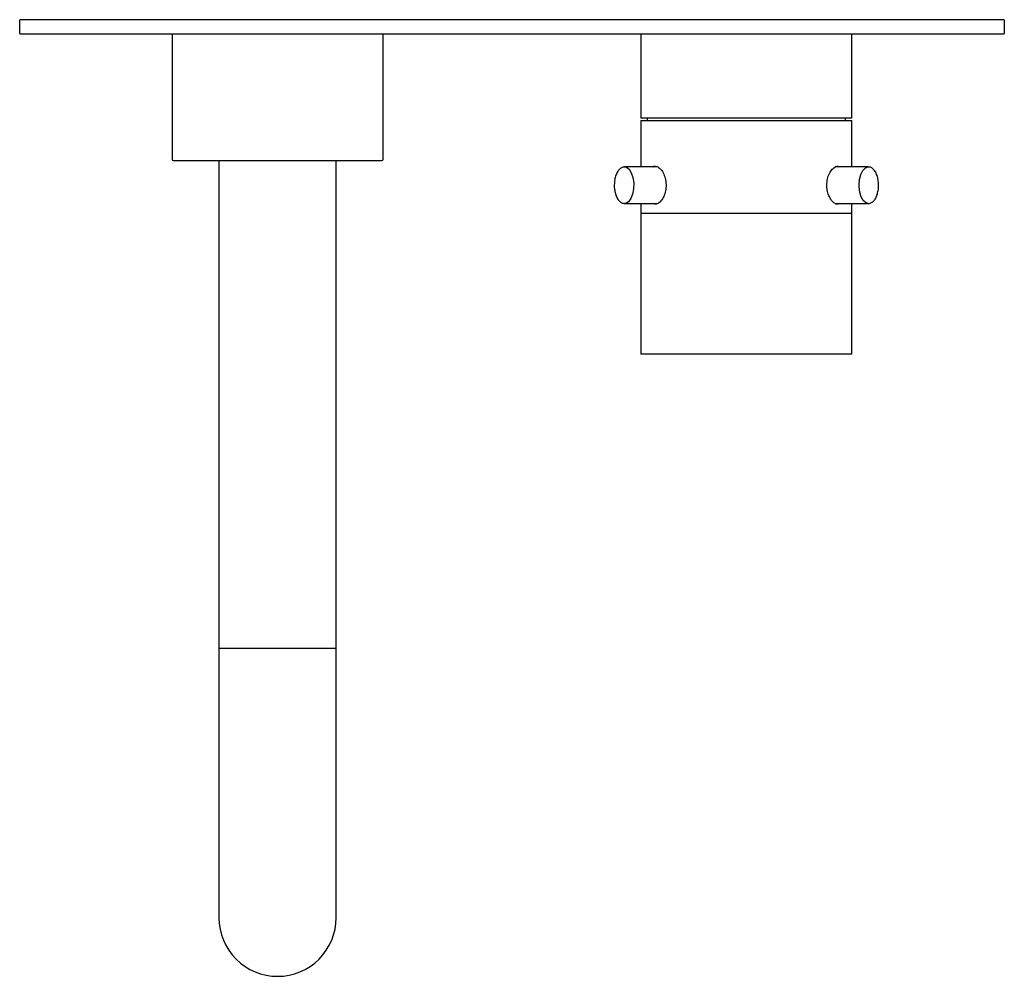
# Model space of a CAD drawing. Header units: millimetres. Extents: x 4273.195 to 4273.405, y 1812.533 to 1812.737.
import ezdxf

# ---------------------------------------------------------------- set-up
doc = ezdxf.new("R2010")
doc.units = ezdxf.units.MM
doc.layers.add('SANINDUSA', color=3, linetype='Continuous')

msp = doc.modelspace()

# ---------------------------------------------------------------- linework, layer by layer
at = {"layer": 'SANINDUSA'}
for p, q in [((4273.404899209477, 1812.736570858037), (4273.194899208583, 1812.736570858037)), ((4273.194899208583, 1812.733570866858), (4273.194899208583, 1812.736570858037)), ((4273.404899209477, 1812.736570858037), (4273.404899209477, 1812.733570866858)), ((4273.194899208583, 1812.733570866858), (4273.404899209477, 1812.733570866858)), ((4273.227399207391, 1812.733570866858), (4273.227399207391, 1812.706820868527)), ((4273.272399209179, 1812.706820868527), (4273.272399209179, 1812.733570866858)), ((4273.327399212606, 1812.733570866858), (4273.327399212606, 1812.715570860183)), ((4273.372399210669, 1812.715570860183), (4273.372399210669, 1812.733570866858)), ((4273.349899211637, 1812.715570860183), (4273.327399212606, 1812.715570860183)), ((4273.327399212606, 1812.71507086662), (4273.327399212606, 1812.705170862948)), ((4273.327399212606, 1812.71507086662), (4273.349899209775, 1812.71507086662)), ((4273.328749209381, 1812.715570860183), (4273.328749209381, 1812.71507086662)), ((4273.349899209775, 1812.71507086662), (4273.372399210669, 1812.71507086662)), ((4273.372399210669, 1812.715570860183), (4273.349899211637, 1812.715570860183)), ((4273.371049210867, 1812.71507086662), (4273.371049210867, 1812.715570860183)), ((4273.372399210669, 1812.705170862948), (4273.372399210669, 1812.71507086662)), ((4273.227649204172, 1812.706570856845), (4273.249899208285, 1812.706570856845)), ((4273.237399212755, 1812.706570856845), (4273.237399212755, 1812.602570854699)), ((4273.262399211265, 1812.602570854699), (4273.262399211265, 1812.706570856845)), ((4273.330879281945, 1812.705170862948), (4273.323918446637, 1812.705170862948)), ((4273.330866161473, 1812.705235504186), (4273.330733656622, 1812.705170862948)), ((4273.375879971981, 1812.705170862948), (4273.368850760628, 1812.705170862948)), ((4273.323918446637, 1812.697370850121), (4273.323867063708, 1812.697372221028)), ((4273.323918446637, 1812.697370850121), (4273.330868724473, 1812.697370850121)), ((4273.327399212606, 1812.697370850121), (4273.327399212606, 1812.695270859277)), ((4273.330733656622, 1812.697370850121), (4273.330881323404, 1812.697299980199)), ((4273.368903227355, 1812.697370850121), (4273.375879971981, 1812.697370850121)), ((4273.372399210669, 1812.695270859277), (4273.372399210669, 1812.697370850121)), ((4273.327399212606, 1812.695270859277), (4273.327399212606, 1812.665270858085)), ((4273.372399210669, 1812.695270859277), (4273.327399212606, 1812.695270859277)), ((4273.372399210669, 1812.665270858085), (4273.372399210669, 1812.695270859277)), ((4273.372399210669, 1812.665270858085), (4273.327399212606, 1812.665270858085)), ((4273.237399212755, 1812.602570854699), (4273.237399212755, 1812.545070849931)), ((4273.237399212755, 1812.602570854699), (4273.262399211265, 1812.602570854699)), ((4273.262399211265, 1812.545070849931), (4273.262399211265, 1812.602570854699))]:
    msp.add_line(p, q, dxfattribs=at)
at = {"layer": 'SANINDUSA', "flags": 128}
for points in [[(4273.323906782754, 1812.705170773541), (4273.324289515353, 1812.705099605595), (4273.324862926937, 1812.704682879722), (4273.325343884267, 1812.703932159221), (4273.325685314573, 1812.70292093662), (4273.325853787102, 1812.701748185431), (4273.325832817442, 1812.700528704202)], [(4273.369064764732, 1812.705170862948), (4273.368969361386, 1812.705219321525), (4273.368877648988, 1812.705256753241)], [(4273.375879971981, 1812.697370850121), (4273.375277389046, 1812.697561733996), (4273.37473379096, 1812.698115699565), (4273.374302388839, 1812.6989785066), (4273.374025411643, 1812.700065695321), (4273.373929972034, 1812.701270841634), (4273.374025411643, 1812.702476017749), (4273.374302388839, 1812.703563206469), (4273.37473379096, 1812.704426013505), (4273.375277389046, 1812.704979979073), (4273.375875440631, 1812.705170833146)], [(4273.325832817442, 1812.700528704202), (4273.325624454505, 1812.699381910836), (4273.32524909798, 1812.698419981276), (4273.32474348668, 1812.697737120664), (4273.324157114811, 1812.697400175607), (4273.323918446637, 1812.697370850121)], [(4273.368907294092, 1812.697296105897), (4273.368969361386, 1812.697322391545), (4273.369064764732, 1812.697370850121)]]:
    msp.add_lwpolyline(points, dxfattribs=at)
at = {"layer": 'SANINDUSA'}
for centre, radius, start, end in [((4273.227649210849, 1812.706820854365), 0.0002500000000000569, 180, 270), ((4273.272149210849, 1812.706820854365), 0.0002500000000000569, 270, 0), ((4273.249899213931, 1812.545070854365), 0.0125000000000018, 179.9999692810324, 270), ((4273.249899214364, 1812.545070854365), 0.0125000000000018, 269.9999891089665, 3.07189675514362e-05), ((4273.249899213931, 1812.545070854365), 0.0125000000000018, 270, 3.07189675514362e-05)]:
    msp.add_arc(centre, radius, start, end, dxfattribs=at)
for points, knots in [([(4273.249899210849, 1812.706570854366), (4273.255800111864, 1812.706570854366), (4273.261459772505, 1812.706570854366), (4273.269804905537, 1812.706570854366), (4273.272149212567, 1812.706570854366), (4273.272149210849, 1812.706570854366)], [0, 0, 0, 0, 0.5000000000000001, 0.5000000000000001, 1, 1, 1, 1]), ([(4273.32992472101, 1812.705170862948), (4273.329940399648, 1812.705186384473), (4273.330137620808, 1812.705381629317), (4273.330634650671, 1812.705345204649), (4273.331341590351, 1812.705008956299), (4273.332012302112, 1812.704217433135), (4273.332525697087, 1812.703103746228), (4273.332787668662, 1812.70177540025), (4273.332744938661, 1812.700398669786), (4273.332413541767, 1812.699127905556), (4273.331852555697, 1812.698085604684), (4273.331158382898, 1812.697407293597), (4273.330489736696, 1812.697135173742), (4273.330129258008, 1812.697301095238), (4273.329977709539, 1812.697370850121)], [0, 0, 0, 0, 0.007987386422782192, 0.1004731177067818, 0.1919001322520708, 0.2838187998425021, 0.3770325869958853, 0.4703692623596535, 0.5624058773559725, 0.6537623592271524, 0.746103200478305, 0.8395652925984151, 0.9325518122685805, 0.9999999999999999, 0.9999999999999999, 0.9999999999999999, 0.9999999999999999]), ([(4273.367041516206, 1812.701270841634), (4273.367070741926, 1812.701722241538), (4273.367129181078, 1812.702624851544), (4273.36757097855, 1812.703827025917), (4273.368191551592, 1812.704758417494), (4273.368905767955, 1812.705271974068), (4273.369476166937, 1812.705405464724), (4273.369738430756, 1812.705218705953), (4273.369805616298, 1812.705170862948)], [0, 0, 0, 0, 0.1859315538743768, 0.3717849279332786, 0.5595450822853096, 0.7485925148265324, 0.9355955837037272, 1, 1, 1, 1]), ([(4273.323901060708, 1812.705138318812), (4273.32382955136, 1812.705146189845), (4273.323542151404, 1812.705177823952), (4273.323061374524, 1812.704922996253), (4273.322546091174, 1812.704424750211), (4273.32212888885, 1812.70367152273), (4273.321831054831, 1812.70270510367), (4273.3217095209, 1812.701619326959), (4273.321695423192, 1812.700832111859), (4273.321766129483, 1812.700467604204), (4273.321769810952, 1812.700448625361)], [0, 0, 0, 0, 0.04742164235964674, 0.190590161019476, 0.3356183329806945, 0.494878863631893, 0.6612283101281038, 0.8264506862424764, 0.990963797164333, 1, 1, 1, 1]), ([(4273.378070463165, 1812.701385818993), (4273.378056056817, 1812.70171167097), (4273.378025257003, 1812.702408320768), (4273.377774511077, 1812.703392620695), (4273.377371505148, 1812.704265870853), (4273.376842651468, 1812.704851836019), (4273.376306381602, 1812.705165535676), (4273.375984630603, 1812.70513652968), (4273.375876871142, 1812.705126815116)], [0, 0, 0, 0, 0.1684343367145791, 0.3601013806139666, 0.554587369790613, 0.7541363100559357, 0.9176563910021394, 1, 1, 1, 1]), ([(4273.36979449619, 1812.697370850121), (4273.36967073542, 1812.697306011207), (4273.369344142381, 1812.697134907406), (4273.368714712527, 1812.697365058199), (4273.368019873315, 1812.697988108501), (4273.367439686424, 1812.698996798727), (4273.367095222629, 1812.700151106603), (4273.367057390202, 1812.700939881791), (4273.367041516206, 1812.701270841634)], [0, 0, 0, 0, 0.1134525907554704, 0.2993907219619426, 0.4850747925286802, 0.6732443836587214, 0.8628975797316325, 1, 1, 1, 1]), ([(4273.375879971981, 1812.697370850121), (4273.376022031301, 1812.697384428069), (4273.37637883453, 1812.697418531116), (4273.376898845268, 1812.69773659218), (4273.377384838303, 1812.698314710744), (4273.377774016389, 1812.699133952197), (4273.378010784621, 1812.700145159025), (4273.378107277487, 1812.700936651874), (4273.378073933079, 1812.701343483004), (4273.378070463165, 1812.701385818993)], [0, 0, 0, 0, 0.1046629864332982, 0.2628767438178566, 0.4286147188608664, 0.6098446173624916, 0.7949547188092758, 0.9786624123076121, 1, 1, 1, 1]), ([(4273.321769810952, 1812.700448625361), (4273.321822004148, 1812.700111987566), (4273.321930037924, 1812.699415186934), (4273.322294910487, 1812.698512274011), (4273.322780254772, 1812.697844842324), (4273.323321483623, 1812.697444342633), (4273.323695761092, 1812.697413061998), (4273.323849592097, 1812.697400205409)], [0, 0, 0, 0, 0.2107432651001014, 0.436213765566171, 0.666934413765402, 0.863107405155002, 1, 1, 1, 1])]:
    msp.add_open_spline(points, degree=3, knots=knots, dxfattribs=at)

doc.saveas('drawing.dxf')
